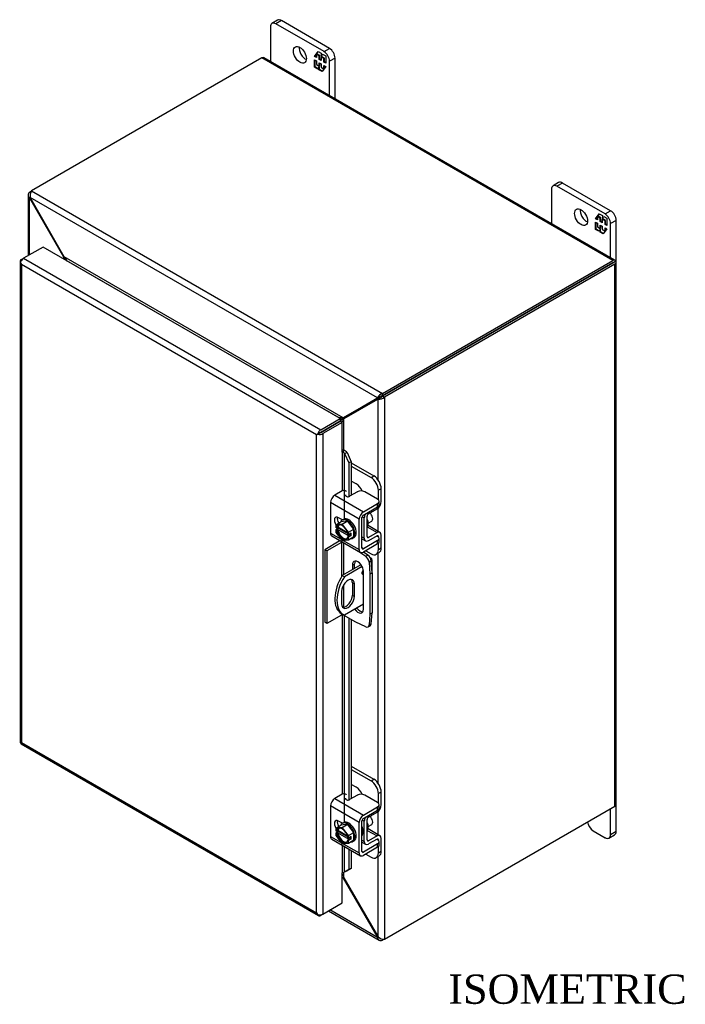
# Model space of a CAD drawing. Header units: inches. Extents: x 5 to 119, y 3 to 79.
# Tile 6 of 7: x 87 to 103, y 55 to 79. Entities that reach past the tile are written whole.
import ezdxf
from ezdxf.enums import TextEntityAlignment as Align

# ---------------------------------------------------------------- set-up
doc = ezdxf.new("R2010")
doc.units = ezdxf.units.IN
doc.header["$MEASUREMENT"] = 0
for name, color, linetype in [('COM40153-1', 7, 'CONTINUOUS'), ('COM40153-2', 7, 'CONTINUOUS'), ('COM42667', 7, 'CONTINUOUS'), ('COM42780', 7, 'CONTINUOUS'), ('COM48435', 7, 'CONTINUOUS'), ('COM71780-2', 7, 'CONTINUOUS'), ('DEFAULT', 7, 'CONTINUOUS'), ('FET07710', 7, 'CONTINUOUS'), ('SCC19011', 7, 'CONTINUOUS'), ('SPR20265', 7, 'CONTINUOUS'), ('WAF25035', 7, 'CONTINUOUS')]:
    doc.layers.add(name, color=color, linetype=linetype)
doc.styles.add('SEACAD_TIMES_NEW_ROMAN', font='times.ttf')

msp = doc.modelspace()

# ---------------------------------------------------------------- linework, layer by layer
at = {"layer": 'COM40153-1', "color": 7}
for p, q in [((95.36, 65.998), (95.376, 65.989)), ((95.407, 65.639), (95.407, 65.945)), ((95.143, 65.825), (94.697, 65.567)), ((95.17, 65.782), (94.748, 65.538)), ((94.697, 65.567), (94.748, 65.538)), ((94.679, 65.187), (94.679, 64.891)), ((94.937, 65.395), (94.988, 65.366)), ((94.937, 65.395), (94.937, 65.099)), ((94.988, 65.069), (94.988, 65.366)), ((94.937, 65.099), (94.988, 65.069)), ((95.203, 64.882), (94.748, 64.619)), ((94.673, 64.661), (94.724, 64.632))]:
    msp.add_line(p, q, dxfattribs=at)
for centre, major_axis, start_param, end_param in [((95.299, 65.945), (-0.108, 0), 2.529725, 3.926991), ((95.209, 65.652), (-0.0313, -0.0541), 4.139289, 6.283185), ((95.158, 65.681), (0.0312, 0.0541), 4.093609, 5.210881), ((95.048, 65.311), (0.375, 0.65), 1.508132, 3.141593), ((95.099, 65.281), (0.375, 0.65), 1.508132, 3.204257), ((94.834, 65.276), (-0.109, -0.189), 2.356194, 5.497787), ((94.783, 65.306), (-0.109, -0.189), 2.356194, 2.906426), ((95.209, 65.652), (-0.0313, -0.0541), 0, 0.63978), ((94.834, 64.98), (0.109, 0.189), 2.356194, 5.497787), ((94.783, 65.009), (0.109, 0.189), 3.37676, 5.497787)]:
    msp.add_ellipse(centre, major_axis=major_axis, ratio=0.57735, start_param=start_param, end_param=end_param, dxfattribs=at)
at = {"layer": 'COM40153-2', "color": 7}
for p, q in [((94.625, 66.385), (94.277, 66.184)), ((94.675, 66.356), (94.328, 66.155)), ((94.675, 66.356), (94.675, 65.532)), ((94.726, 66.351), (94.726, 65.584)), ((94.277, 66.184), (94.277, 64.449)), ((94.328, 66.155), (94.277, 66.184)), ((94.328, 66.155), (94.328, 64.42)), ((95.064, 66.157), (95.256, 66.026)), ((95.307, 66.056), (95.201, 66.127)), ((95.256, 66.026), (95.307, 66.056)), ((95.387, 65.916), (95.336, 65.887)), ((95.336, 65.887), (95.357, 65.602)), ((95.408, 65.632), (95.387, 65.916)), ((94.937, 65.816), (94.988, 65.845)), ((94.937, 65.816), (94.937, 65.706)), ((94.988, 65.736), (94.988, 65.845)), ((95.203, 64.764), (95.203, 65.663)), ((95.357, 65.602), (95.408, 65.632)), ((95.357, 65.602), (95.357, 64.646)), ((95.408, 65.632), (95.408, 64.676)), ((94.726, 65.343), (94.726, 64.811)), ((94.675, 64.621), (94.328, 64.42)), ((94.675, 64.66), (94.675, 64.621)), ((94.726, 64.63), (94.726, 64.621)), ((95.02, 64.451), (94.726, 64.621)), ((95.357, 64.646), (95.336, 64.385)), ((95.357, 64.646), (95.408, 64.676)), ((95.387, 64.415), (95.408, 64.676)), ((94.328, 64.42), (94.277, 64.449)), ((95.256, 64.339), (95.02, 64.451)), ((95.311, 64.337), (95.362, 64.366)), ((95.336, 64.385), (95.387, 64.415))]:
    msp.add_line(p, q, dxfattribs=at)
for centre, major_axis, start_param, end_param in [((94.701, 66.341), (-0.108, 0), 5.211068, 5.497787), ((94.701, 66.341), (-0.036, 0), 4.484793, 5.497787), ((95.07, 65.739), (0.094, -0.162), 0.785398, 3.926991), ((95.121, 65.768), (0.094, -0.162), 3.416574, 3.926991), ((95.248, 65.929), (0.062, -0.108), 0.872665, 2.268928), ((95.299, 65.958), (-0.062, 0.108), 4.014257, 5.410521), ((95.07, 64.841), (-0.094, 0.162), 1.73559, 3.926991), ((95.121, 64.87), (-0.094, 0.162), 1.73559, 2.866611), ((94.701, 64.606), (0.036, 0), 0.785398, 2.356194), ((95.248, 64.445), (-0.063, 0.108), 2.443461, 3.839724), ((95.299, 64.474), (-0.062, 0.108), 3.141593, 3.839724)]:
    msp.add_ellipse(centre, major_axis=major_axis, ratio=0.57735, start_param=start_param, end_param=end_param, dxfattribs=at)
at = {"layer": 'COM42667', "color": 7}
for p, q in [((94.695, 67.588), (94.514, 67.484)), ((95.056, 67.565), (94.872, 67.459)), ((95.541, 67.387), (95.233, 67.565)), ((95.099, 66.913), (94.413, 67.309)), ((94.413, 67.309), (94.413, 66.581)), ((94.514, 67.484), (95.2, 67.088)), ((95.2, 67.088), (95.541, 67.285)), ((95.541, 67.207), (95.541, 67.285)), ((95.578, 67.258), (95.578, 67.336)), ((95.2, 67.01), (95.541, 67.207)), ((94.701, 66.893), (94.607, 66.947)), ((95.099, 66.185), (95.099, 66.913)), ((95.166, 66.224), (95.166, 66.951)), ((94.413, 66.581), (94.668, 66.434)), ((94.443, 66.515), (95.128, 66.119)), ((94.717, 66.405), (95.099, 66.185)), ((95.541, 66.401), (95.2, 66.204)), ((95.525, 66.512), (95.541, 66.503)), ((95.541, 66.323), (95.541, 66.401)), ((95.578, 66.374), (95.578, 66.452)), ((95.2, 66.204), (95.166, 66.224)), ((95.541, 66.323), (95.2, 66.126)), ((94.695, 60.341), (94.514, 60.237)), ((94.514, 60.237), (95.2, 59.841)), ((95.056, 60.318), (94.872, 60.212)), ((95.541, 60.14), (95.233, 60.318)), ((95.099, 59.665), (94.413, 60.061)), ((94.413, 60.061), (94.413, 59.334)), ((95.2, 59.841), (95.541, 60.038)), ((95.541, 59.96), (95.541, 60.038)), ((95.578, 60.011), (95.578, 60.089)), ((95.2, 59.763), (95.541, 59.96)), ((94.701, 59.646), (94.607, 59.7)), ((95.099, 58.938), (95.099, 59.665)), ((95.166, 58.976), (95.166, 59.704)), ((94.413, 59.334), (94.668, 59.186)), ((94.443, 59.268), (95.128, 58.872)), ((94.717, 59.158), (95.099, 58.938)), ((95.541, 59.154), (95.2, 58.957)), ((95.541, 59.076), (95.2, 58.879)), ((95.525, 59.265), (95.541, 59.256)), ((95.541, 59.076), (95.541, 59.154)), ((95.578, 59.127), (95.578, 59.205)), ((95.2, 58.957), (95.166, 58.976))]:
    msp.add_line(p, q, dxfattribs=at)
for centre, major_axis, start_param, end_param in [((94.737, 67.564), (-0.06, 0), 3.141593, 5.497787), ((95.144, 67.514), (0.125, 0), 0.785398, 2.356194), ((94.514, 67.367), (-0.072, -0.124), 3.926991, 5.497787), ((94.83, 67.483), (0.06, 0), 2.929457, 5.497787), ((95.453, 67.336), (-0.125, 0), 2.356194, 3.926991), ((95.2, 66.971), (0.071, 0.124), 0.785398, 2.356194), ((95.453, 67.258), (-0.125, 0), 2.356194, 3.141593), ((94.607, 66.833), (0.07, -0.122), 2.356194, 4.826451), ((94.674, 66.871), (0.07, -0.122), 3.6401, 4.826451), ((95.2, 66.971), (0.024, 0.0416), 0.785398, 2.356194), ((94.514, 66.639), (0.071, 0.124), 2.356194, 3.141593), ((95.453, 66.452), (-0.125, 0), 2.356194, 3.926991), ((95.453, 66.374), (-0.125, 0), 2.356194, 3.141593), ((95.2, 66.243), (0.072, 0.124), 2.356194, 3.926991), ((95.2, 66.243), (0.024, 0.0416), 2.356194, 3.926991), ((94.514, 60.12), (-0.072, -0.124), 3.926991, 5.497787), ((94.737, 60.316), (-0.06, 0), 3.141593, 5.497787), ((94.83, 60.236), (0.06, 0), 2.929457, 5.497787), ((95.144, 60.267), (0.125, 0), 0.785398, 2.356194), ((95.453, 60.089), (-0.125, 0), 2.356194, 3.926991), ((95.453, 60.011), (-0.125, 0), 2.356194, 3.141593), ((95.2, 59.724), (0.072, 0.124), 0.785398, 2.356194), ((95.2, 59.724), (0.024, 0.0416), 0.785398, 2.356194), ((94.607, 59.585), (0.07, -0.122), 2.356194, 4.826451), ((94.674, 59.624), (0.07, -0.122), 3.6401, 4.826451), ((94.514, 59.392), (0.072, 0.124), 2.356194, 3.141593), ((95.453, 59.205), (-0.125, 0), 2.356194, 3.926991), ((95.453, 59.127), (-0.125, 0), 2.356194, 3.141593), ((95.2, 58.996), (0.071, 0.124), 2.356194, 3.926991), ((95.2, 58.996), (0.024, 0.0416), 2.356194, 3.926991)]:
    msp.add_ellipse(centre, major_axis=major_axis, ratio=0.57735, start_param=start_param, end_param=end_param, dxfattribs=at)
at = {"layer": 'COM42780', "color": 7}
for p, q in [((94.91, 68.259), (95.45, 67.947)), ((94.91, 68.181), (95.383, 67.908)), ((95.029, 67.756), (94.91, 67.824)), ((95.383, 67.908), (95.45, 67.947)), ((95.627, 67.641), (95.56, 67.602)), ((95.56, 67.373), (95.56, 67.602)), ((95.627, 67.337), (95.627, 67.641)), ((95.323, 67.041), (95.527, 67.163)), ((95.17, 66.973), (95.222, 66.943)), ((95.222, 66.458), (95.222, 66.943)), ((95.289, 66.497), (95.289, 66.982)), ((95.294, 66.726), (95.527, 66.591)), ((95.597, 66.597), (95.313, 66.761)), ((95.527, 66.591), (95.323, 66.477)), ((95.166, 66.491), (95.222, 66.458)), ((95.166, 66.442), (95.252, 66.393)), ((95.289, 66.496), (95.323, 66.477)), ((95.526, 66.513), (95.322, 66.399)), ((95.526, 66.513), (95.56, 66.493)), ((95.56, 66.49), (95.56, 66.493)), ((95.627, 66.228), (95.627, 66.532)), ((95.257, 66.159), (95.383, 66.087)), ((95.508, 66.075), (95.575, 66.113)), ((95.56, 66.189), (95.56, 66.337)), ((95.56, 66.189), (95.627, 66.228)), ((94.91, 61.012), (95.45, 60.7)), ((94.91, 60.934), (95.383, 60.661)), ((95.383, 60.661), (95.45, 60.7)), ((95.029, 60.508), (94.91, 60.577)), ((95.627, 60.394), (95.56, 60.355)), ((95.56, 60.126), (95.56, 60.355)), ((95.627, 60.09), (95.627, 60.394)), ((95.323, 59.793), (95.527, 59.916)), ((95.17, 59.726), (95.222, 59.696)), ((95.222, 59.211), (95.222, 59.696)), ((95.289, 59.25), (95.289, 59.735)), ((95.294, 59.478), (95.527, 59.344)), ((95.597, 59.35), (95.313, 59.514)), ((95.527, 59.344), (95.323, 59.23)), ((95.627, 58.981), (95.627, 59.285)), ((95.166, 59.244), (95.222, 59.211)), ((95.166, 59.195), (95.252, 59.146)), ((95.289, 59.249), (95.323, 59.23)), ((95.526, 59.266), (95.322, 59.152)), ((95.526, 59.265), (95.56, 59.246)), ((95.56, 59.242), (95.56, 59.246)), ((95.56, 58.942), (95.56, 59.09)), ((95.257, 58.912), (95.383, 58.84)), ((95.508, 58.827), (95.575, 58.866)), ((95.56, 58.942), (95.627, 58.981))]:
    msp.add_line(p, q, dxfattribs=at)
for centre, major_axis, start_param, end_param in [((95.029, 67.551), (0.125, -0.217), 1.392108, 2.356194), ((95.383, 67.704), (0.125, -0.217), 0.785398, 2.356194), ((95.45, 67.743), (-0.125, 0.217), 3.926991, 5.497787), ((95.526, 67.278), (-0.071, -0.124), 0.802851, 2.356194), ((95.323, 67.002), (-0.072, -0.124), 4.744903, 5.497787), ((95.323, 67.002), (-0.024, -0.0416), 3.944444, 5.497787), ((95.18, 66.88), (0.097, -0.169), 0.133398, 1.437398), ((95.526, 66.473), (-0.071, -0.124), 2.356194, 3.909538), ((95.323, 66.517), (0.071, 0.124), 2.356194, 3.909538), ((95.323, 66.517), (0.024, 0.0416), 2.356194, 3.909538), ((95.526, 66.473), (-0.024, -0.0416), 2.356194, 3.909538), ((95.383, 66.291), (-0.125, 0.217), 2.356194, 3.926991), ((95.45, 66.33), (-0.125, 0.217), 3.141593, 3.926991), ((95.45, 60.496), (-0.125, 0.217), 3.926991, 5.497787), ((95.029, 60.304), (0.125, -0.217), 1.392108, 2.356194), ((95.383, 60.457), (0.125, -0.217), 0.785398, 2.356194), ((95.526, 60.031), (-0.072, -0.124), 0.802851, 2.356194), ((95.323, 59.754), (-0.072, -0.124), 4.744903, 5.497787), ((95.323, 59.754), (-0.024, -0.0416), 3.944444, 5.497787), ((95.18, 59.633), (0.097, -0.169), 0.133398, 1.437398), ((95.526, 59.226), (-0.071, -0.124), 2.356194, 3.909538), ((95.323, 59.269), (0.072, 0.124), 2.356194, 3.909538), ((95.323, 59.269), (0.024, 0.0416), 2.356194, 3.909538), ((95.526, 59.226), (-0.024, -0.0416), 2.356194, 3.909538), ((95.383, 59.044), (-0.125, 0.217), 2.356194, 3.926991), ((95.45, 59.083), (-0.125, 0.217), 3.141593, 3.926991)]:
    msp.add_ellipse(centre, major_axis=major_axis, ratio=0.57735, start_param=start_param, end_param=end_param, dxfattribs=at)
at = {"layer": 'COM48435', "color": 7}
for p, q in [((92.775, 77.933), (87.271, 74.755)), ((101.158, 73.093), (92.775, 77.933)), ((101.212, 73.098), (92.829, 77.938)), ((87.188, 74.656), (87.188, 73.209)), ((87.22, 74.726), (87.271, 74.755)), ((87.247, 74.71), (87.22, 74.726)), ((87.238, 74.598), (87.22, 74.587)), ((87.22, 73.228), (87.22, 74.587)), ((87.237, 74.564), (87.22, 74.587)), ((95.534, 69.808), (87.238, 74.598)), ((87.25, 74.571), (87.238, 74.598)), ((87.271, 74.755), (95.654, 69.915)), ((87.237, 74.564), (87.25, 74.571)), ((88.04, 73.174), (87.237, 74.564)), ((88.052, 73.181), (87.25, 74.571)), ((88.04, 73.174), (88.052, 73.181)), ((88.04, 73.129), (88.04, 73.174)), ((94.72, 69.331), (88.052, 73.181)), ((88.1, 73.095), (88.099, 73.094)), ((94.622, 69.33), (88.1, 73.095)), ((95.654, 69.915), (101.158, 73.093)), ((95.654, 69.856), (101.158, 73.034)), ((101.159, 73.034), (95.654, 69.856)), ((101.209, 73.004), (95.705, 69.827)), ((101.23, 73.075), (101.158, 73.034)), ((101.159, 73.034), (101.158, 73.034)), ((101.231, 73.075), (101.159, 73.034)), ((101.159, 73.034), (101.209, 73.063)), ((101.159, 73.034), (101.159, 73.034)), ((101.209, 60.058), (101.209, 73.004)), ((101.241, 60.102), (101.241, 73.048)), ((95.654, 69.856), (95.654, 69.915)), ((95.523, 69.795), (94.72, 69.331)), ((95.535, 69.773), (94.733, 69.309)), ((95.574, 69.824), (94.771, 69.361)), ((95.586, 69.802), (94.784, 69.339)), ((95.523, 69.795), (95.574, 69.824)), ((95.534, 69.808), (95.523, 69.795)), ((95.585, 69.837), (95.534, 69.808)), ((95.535, 69.773), (95.586, 69.802)), ((95.553, 69.776), (95.535, 69.773)), ((95.604, 69.806), (95.553, 69.776)), ((95.553, 67.85), (95.553, 69.776)), ((95.585, 69.837), (95.574, 69.824)), ((95.578, 69.833), (95.592, 69.841)), ((95.604, 69.806), (95.586, 69.802)), ((95.61, 69.81), (95.596, 69.801)), ((95.654, 69.856), (95.705, 69.827)), ((95.705, 69.827), (95.705, 56.88)), ((94.621, 69.329), (94.622, 69.33)), ((94.622, 69.33), (94.622, 69.328)), ((94.638, 69.251), (94.638, 69.251)), ((94.771, 69.361), (94.72, 69.331)), ((94.784, 69.339), (94.733, 69.309)), ((94.733, 68.559), (94.733, 69.309)), ((95.553, 66.623), (95.553, 67.182)), ((95.553, 60.603), (95.553, 66.1)), ((95.705, 56.88), (101.209, 60.058)), ((95.553, 59.376), (95.553, 59.934)), ((95.553, 56.931), (95.553, 58.853)), ((94.72, 58.337), (94.697, 58.35)), ((94.72, 58.337), (94.733, 58.344)), ((94.733, 58.344), (94.733, 58.472)), ((94.733, 58.344), (95.535, 56.954)), ((94.72, 58.337), (95.523, 56.947)), ((94.369, 57.556), (95.579, 56.858)), ((95.534, 56.92), (94.401, 57.575)), ((95.523, 56.947), (95.535, 56.954)), ((95.523, 56.947), (95.534, 56.92)), ((95.553, 56.931), (95.534, 56.92)), ((95.535, 56.954), (95.553, 56.931)), ((95.654, 56.882), (95.654, 56.851)), ((95.705, 56.88), (95.654, 56.851))]:
    msp.add_line(p, q, dxfattribs=at)
for centre, radius, start, end in [((87.281, 74.656), 0.0923, 131.3818, 228.6182), ((87.426, 74.641), 0.192, 143.5515, 192.9586), ((95.711, 69.731), 0.192, 107.0414, 156.4485), ((95.574, 69.967), 0.192, 263.5515, 312.9586), ((95.658, 69.708), 0.148, 91.3268, 119.2753), ((95.531, 69.93), 0.144, 302.9841, 329.1259), ((91.789, 74.142), 5.635, 300.4684, 301.9581), ((97.414, 64.4), 5.595, 118.0355, 119.6541), ((95.684, 57.072), 0.192, 227.0414, 276.4485), ((95.625, 56.938), 0.0923, 191.3818, 288.6182)]:
    msp.add_arc(centre, radius, start, end, dxfattribs=at)
for centre, major_axis, ratio, start_param, end_param in [((92.775, 77.845), (-0.054, -0.0935), 0.57735, 3.141593, 3.926991), ((101.158, 73.005), (-0.054, -0.0935), 0.57735, 2.696031, 3.926991), ((101.133, 73.019), (-0.036, -0.0208), 0.000948, 2.356741, 3.927537), ((101.133, 73.019), (-0.036, -0.0207), 0.000948, 2.355648, 3.926445), ((101.133, 73.019), (0.108, 0.062), 0.000948, -0.784852, -0.445015), ((101.133, 73.019), (0.108, 0.062), 0.000948, 0.445015, 0.784852), ((101.133, 73.048), (-0.108, 0), 0.57735, 2.356194, 3.587154), ((101.133, 60.102), (-0.108, 0), 0.57735, 2.356194, 3.141593)]:
    msp.add_ellipse(centre, major_axis=major_axis, ratio=ratio, start_param=start_param, end_param=end_param, dxfattribs=at)
for points, knots in [([(88.04, 73.174), (88.042, 73.164), (88.044, 73.154), (88.047, 73.137), (88.048, 73.131), (88.049, 73.124)], [0, 0, 0, 0, 0.25, 0.25, 0.4064598, 0.4064598, 0.4064598, 0.4064598]), ([(88.1, 73.095), (88.101, 73.096), (88.102, 73.097), (88.104, 73.099), (88.104, 73.101), (88.104, 73.106), (88.104, 73.109), (88.101, 73.117), (88.1, 73.12), (88.096, 73.128), (88.093, 73.132), (88.085, 73.144), (88.08, 73.152), (88.067, 73.167), (88.06, 73.174), (88.052, 73.181)], [0, 0, 0, 0, 0.0625, 0.0625, 0.125, 0.125, 0.25, 0.25, 0.375, 0.375, 0.5, 0.5, 0.75, 0.75, 1, 1, 1, 1]), ([(94.72, 69.331), (94.713, 69.333), (94.705, 69.334), (94.689, 69.335), (94.681, 69.336), (94.668, 69.336), (94.663, 69.336), (94.655, 69.336), (94.65, 69.336), (94.641, 69.335), (94.637, 69.334), (94.63, 69.333), (94.628, 69.332), (94.625, 69.331), (94.623, 69.33), (94.622, 69.33)], [0, 0, 0, 0, 0.25, 0.25, 0.5, 0.5, 0.625, 0.625, 0.75, 0.75, 0.875, 0.875, 0.9375, 0.9375, 1, 1, 1, 1]), ([(94.691, 69.232), (94.691, 69.232), (94.691, 69.232), (94.694, 69.235), (94.696, 69.239), (94.702, 69.246), (94.704, 69.25), (94.709, 69.258), (94.711, 69.262), (94.717, 69.273), (94.721, 69.28), (94.728, 69.295), (94.731, 69.302), (94.733, 69.309)], [0.1238776, 0.1238776, 0.1238776, 0.1238776, 0.125, 0.125, 0.25, 0.25, 0.375, 0.375, 0.5, 0.5, 0.75, 0.75, 1, 1, 1, 1]), ([(94.733, 58.344), (94.731, 58.354), (94.728, 58.364), (94.721, 58.382), (94.717, 58.391), (94.711, 58.404), (94.709, 58.408), (94.704, 58.415), (94.702, 58.419), (94.698, 58.422), (94.698, 58.423), (94.697, 58.423)], [0, 0, 0, 0, 0.25, 0.25, 0.5, 0.5, 0.625, 0.625, 0.75, 0.75, 0.7782984, 0.7782984, 0.7782984, 0.7782984])]:
    msp.add_open_spline(points, degree=3, knots=knots, dxfattribs=at)
msp.add_open_spline([(94.698, 58.357), (94.706, 58.35), (94.713, 58.343), (94.72, 58.337)], degree=3, dxfattribs=at)
at = {"layer": 'COM71780-2', "color": 7}
for p, q in [((87.544, 73.415), (87.078, 73.146)), ((94.646, 69.314), (87.544, 73.415)), ((86.995, 73.072), (86.995, 61.592)), ((87.006, 73.045), (87.006, 73.045)), ((87.027, 73.116), (87.078, 73.146)), ((94.078, 68.928), (87.027, 72.999)), ((87.027, 72.999), (87.027, 61.577)), ((87.078, 73.146), (94.18, 69.045)), ((94.18, 69.045), (94.646, 69.314)), ((94.18, 68.987), (94.646, 69.256)), ((94.646, 69.255), (94.18, 68.986)), ((94.697, 69.226), (94.231, 68.957)), ((94.646, 69.314), (94.646, 69.256)), ((94.697, 69.226), (94.646, 69.255)), ((94.697, 68.512), (94.697, 69.226)), ((94.129, 68.957), (94.078, 68.928)), ((94.078, 57.506), (94.078, 68.928)), ((94.108, 68.945), (94.18, 68.987)), ((94.108, 68.945), (94.18, 68.986)), ((94.231, 68.957), (94.231, 57.476)), ((94.697, 68.512), (94.697, 67.589)), ((94.726, 68.518), (94.732, 68.559)), ((94.752, 68.48), (94.811, 68.504)), ((94.752, 68.48), (94.851, 68.257)), ((94.752, 66.917), (94.752, 68.48)), ((94.811, 68.504), (94.91, 68.281)), ((94.91, 68.281), (94.851, 68.257)), ((94.851, 68.257), (94.851, 67.451)), ((94.91, 68.281), (94.91, 67.481)), ((94.697, 66.895), (94.697, 66.89)), ((94.697, 64.627), (94.697, 60.342)), ((94.752, 59.67), (94.752, 64.606)), ((94.851, 64.549), (94.851, 60.204)), ((94.91, 64.515), (94.91, 60.233)), ((87.024, 61.542), (94.126, 57.442)), ((87.027, 61.577), (94.078, 57.506)), ((94.697, 59.648), (94.697, 59.643)), ((94.697, 59.121), (94.697, 58.46)), ((94.752, 58.486), (94.752, 59.089)), ((94.851, 59.032), (94.851, 58.545)), ((94.91, 58.998), (94.91, 58.569)), ((94.697, 57.745), (94.697, 58.46)), ((94.851, 58.545), (94.752, 58.486)), ((94.752, 58.486), (94.811, 58.51)), ((94.91, 58.569), (94.811, 58.51)), ((94.91, 58.569), (94.851, 58.545)), ((94.231, 57.476), (94.697, 57.745)), ((94.108, 57.464), (94.108, 57.464)), ((94.231, 57.476), (94.18, 57.447))]:
    msp.add_line(p, q, dxfattribs=at)
for centre, radius, start, end in [((94.647, 68.435), 0.114, 23.2734, 46.5882), ((94.679, 68.399), 0.169, 38.3968, 71.6578), ((94.999, 58.136), 0.429, 125.2045, 129.639), ((94.796, 58.41), 0.088, 117.4412, 127.5015)]:
    msp.add_arc(centre, radius, start, end, dxfattribs=at)
for centre, major_axis, ratio, start_param, end_param in [((87.103, 73.072), (0.108, 0), 0.57735, 2.356194, 3.587154), ((87.078, 73.058), (0.054, 0.0935), 0.57735, 0.785398, 2.016358), ((87.103, 73.043), (-0.076, 0.132), 0.577982, 1.231508, 1.571345), ((87.103, 73.043), (-0.076, 0.132), 0.577982, 1.230411, 1.570248), ((94.155, 68.972), (-0.108, -0.062), 0.000948, -1.124689, -0.784852), ((94.155, 68.972), (-0.108, -0.062), 0.000948, 0.784852, 1.124689), ((94.18, 68.957), (0.054, 0.0935), 0.57735, 0.785398, 2.016358), ((94.155, 69.001), (0.108, 0), 0.57735, 4.266828, 5.497787), ((94.155, 68.972), (0.036, 0.0208), 0.000948, 0.785944, 2.356741), ((94.155, 68.972), (0.036, 0.0207), 0.000948, 3.926445, 5.497241), ((94.722, 68.497), (0.108, 0), 0.57735, 1.48353, 1.808737), ((94.722, 68.497), (0.036, 0), 0.57735, 1.48353, 2.356194), ((87.103, 61.592), (0.108, 0), 0.57735, 3.141593, 3.587154), ((87.103, 61.621), (-0.108, -0.062), 0.000948, 0.445015, 0.784852), ((87.103, 61.621), (-0.108, -0.062), 0.000948, -0.784852, -0.445015), ((87.078, 61.636), (0.054, 0.0935), 0.57735, 2.696031, 3.141593), ((94.722, 58.445), (-0.036, 0), 0.57735, 4.625123, 5.497787), ((94.155, 57.55), (0.076, -0.132), 0.577982, 4.712938, 5.052774), ((94.155, 57.55), (0.076, -0.132), 0.577982, 4.71184, 5.051677), ((94.155, 57.52), (0.108, 0), 0.57735, 4.266828, 5.497787), ((94.18, 57.535), (0.054, 0.0935), 0.57735, 2.696031, 3.926991)]:
    msp.add_ellipse(centre, major_axis=major_axis, ratio=ratio, start_param=start_param, end_param=end_param, dxfattribs=at)
at = {"layer": 'FET07710', "color": 7}
for p, q in [((93.148, 78.832), (93.016, 78.756)), ((93.242, 78.823), (93.11, 78.746)), ((94.391, 78.159), (93.242, 78.823)), ((92.977, 78.67), (92.977, 77.853)), ((94.259, 78.083), (93.11, 78.746)), ((94.259, 78.083), (94.391, 78.159)), ((94.031, 77.965), (94.117, 78.089)), ((94.045, 77.974), (94.031, 77.965)), ((94.076, 77.939), (94.031, 77.965)), ((94.031, 77.713), (94.031, 77.886)), ((94.031, 77.886), (94.076, 77.86)), ((94.045, 77.974), (94.076, 78.018)), ((94.076, 77.955), (94.045, 77.974)), ((94.045, 77.721), (94.045, 77.878)), ((94.09, 78.034), (94.076, 78.026)), ((94.146, 77.985), (94.076, 78.026)), ((94.076, 78.026), (94.076, 77.939)), ((94.085, 78.03), (94.123, 78.085)), ((94.16, 77.994), (94.09, 78.034)), ((94.117, 78.089), (94.194, 78.044)), ((94.16, 77.994), (94.146, 77.985)), ((94.146, 77.899), (94.146, 77.985)), ((94.16, 77.907), (94.146, 77.899)), ((94.188, 77.875), (94.146, 77.899)), ((94.16, 77.907), (94.16, 77.994)), ((94.188, 77.891), (94.16, 77.907)), ((94.202, 77.969), (94.188, 77.961)), ((94.258, 77.921), (94.188, 77.961)), ((94.188, 77.961), (94.188, 77.875)), ((94.194, 78.044), (94.194, 77.981)), ((94.194, 77.981), (94.226, 78.026)), ((94.209, 77.989), (94.194, 77.981)), ((94.272, 77.929), (94.202, 77.969)), ((94.209, 77.989), (94.232, 78.022)), ((94.226, 78.026), (94.303, 77.981)), ((94.272, 77.929), (94.258, 77.921)), ((94.258, 77.834), (94.258, 77.921)), ((94.272, 77.843), (94.272, 77.929)), ((94.303, 77.981), (94.303, 77.808)), ((94.524, 77.93), (94.392, 77.853)), ((94.524, 76.96), (94.524, 77.93)), ((94.045, 77.721), (94.031, 77.713)), ((94.108, 77.668), (94.031, 77.713)), ((94.116, 77.68), (94.045, 77.721)), ((94.076, 77.86), (94.076, 77.773)), ((94.076, 77.773), (94.146, 77.733)), ((94.139, 77.713), (94.108, 77.668)), ((94.154, 77.721), (94.139, 77.713)), ((94.139, 77.65), (94.139, 77.713)), ((94.154, 77.658), (94.139, 77.65)), ((94.217, 77.605), (94.139, 77.65)), ((94.146, 77.733), (94.146, 77.819)), ((94.146, 77.819), (94.188, 77.795)), ((94.16, 77.741), (94.146, 77.733)), ((94.154, 77.658), (94.154, 77.721)), ((94.225, 77.617), (94.154, 77.658)), ((94.16, 77.741), (94.16, 77.811)), ((94.188, 77.795), (94.188, 77.709)), ((94.188, 77.709), (94.258, 77.668)), ((94.303, 77.729), (94.217, 77.605)), ((94.272, 77.843), (94.258, 77.834)), ((94.303, 77.808), (94.258, 77.834)), ((94.258, 77.668), (94.258, 77.755)), ((94.258, 77.755), (94.303, 77.729)), ((94.263, 77.672), (94.258, 77.668)), ((94.303, 77.824), (94.272, 77.843)), ((94.272, 77.684), (94.272, 77.747)), ((94.392, 77.036), (94.392, 77.853)), ((99.866, 74.954), (99.734, 74.877)), ((99.96, 74.944), (99.827, 74.868)), ((100.976, 74.205), (99.827, 74.868)), ((101.109, 74.281), (99.96, 74.944)), ((99.695, 74.791), (99.695, 73.974)), ((100.748, 74.087), (100.835, 74.21)), ((100.762, 74.095), (100.794, 74.14)), ((100.808, 74.155), (100.794, 74.147)), ((100.863, 74.107), (100.794, 74.147)), ((100.794, 74.147), (100.794, 74.061)), ((100.802, 74.152), (100.841, 74.207)), ((100.877, 74.115), (100.808, 74.155)), ((100.835, 74.21), (100.912, 74.166)), ((100.877, 74.115), (100.863, 74.107)), ((100.863, 74.021), (100.863, 74.107)), ((100.877, 74.029), (100.877, 74.115)), ((100.912, 74.166), (100.912, 74.102)), ((100.912, 74.102), (100.944, 74.148)), ((100.926, 74.111), (100.912, 74.102)), ((100.926, 74.111), (100.95, 74.144)), ((100.944, 74.148), (101.021, 74.103)), ((100.976, 74.205), (101.109, 74.281)), ((101.021, 74.103), (101.021, 73.93)), ((100.762, 74.095), (100.748, 74.087)), ((100.794, 74.061), (100.748, 74.087)), ((100.748, 73.834), (100.748, 74.008)), ((100.748, 74.008), (100.794, 73.981)), ((100.794, 74.077), (100.762, 74.095)), ((100.762, 73.842), (100.762, 73.999)), ((100.794, 73.981), (100.794, 73.895)), ((100.794, 73.895), (100.863, 73.855)), ((100.877, 74.029), (100.863, 74.021)), ((100.906, 73.996), (100.863, 74.021)), ((100.863, 73.855), (100.863, 73.941)), ((100.863, 73.941), (100.906, 73.917)), ((100.906, 74.013), (100.877, 74.029)), ((100.877, 73.863), (100.877, 73.933)), ((100.92, 74.091), (100.906, 74.083)), ((100.975, 74.043), (100.906, 74.083)), ((100.906, 74.083), (100.906, 73.996)), ((100.906, 73.917), (100.906, 73.83)), ((100.989, 74.051), (100.92, 74.091)), ((100.989, 74.051), (100.975, 74.043)), ((100.975, 73.956), (100.975, 74.043)), ((100.989, 73.964), (100.975, 73.956)), ((101.021, 73.93), (100.975, 73.956)), ((100.975, 73.79), (100.975, 73.877)), ((100.975, 73.877), (101.021, 73.85)), ((100.989, 73.964), (100.989, 74.051)), ((101.021, 73.946), (100.989, 73.964)), ((100.989, 73.805), (100.989, 73.868)), ((101.241, 74.051), (101.109, 73.975)), ((101.109, 73.158), (101.109, 73.975)), ((101.241, 72.316), (101.241, 74.051)), ((100.762, 73.842), (100.748, 73.834)), ((100.825, 73.79), (100.748, 73.834)), ((100.833, 73.801), (100.762, 73.842)), ((100.857, 73.835), (100.825, 73.79)), ((100.871, 73.843), (100.857, 73.835)), ((100.857, 73.772), (100.857, 73.835)), ((100.871, 73.78), (100.857, 73.772)), ((100.934, 73.727), (100.857, 73.772)), ((100.877, 73.863), (100.863, 73.855)), ((100.871, 73.78), (100.871, 73.843)), ((100.942, 73.739), (100.871, 73.78)), ((100.906, 73.83), (100.975, 73.79)), ((101.021, 73.85), (100.934, 73.727)), ((100.981, 73.793), (100.975, 73.79)), ((101.241, 72.316), (101.241, 72.316)), ((101.241, 59.456), (101.241, 61.191)), ((101.241, 61.191), (101.241, 61.191)), ((101.109, 59.38), (101.109, 60)), ((100.689, 59.47), (100.976, 59.303)), ((101.07, 59.294), (101.202, 59.371)), ((101.109, 59.38), (101.241, 59.456))]:
    msp.add_line(p, q, dxfattribs=at)
for centre, major_axis, start_param, end_param in [((93.242, 78.67), (0.094, -0.162), 2.356194, 3.141593), ((93.11, 78.593), (0.094, -0.162), 2.356194, 3.926991), ((93.817, 78.083), (-0.109, 0.189), 0.649107, 2.492486), ((94.391, 78.006), (-0.094, 0.162), 3.926991, 5.497787), ((94.259, 77.93), (0.094, -0.162), 0.785398, 2.356194), ((99.827, 74.715), (0.094, -0.162), 2.356194, 3.926991), ((99.96, 74.791), (0.094, -0.162), 2.356194, 3.141593), ((100.534, 74.204), (-0.109, 0.189), 0.649107, 2.492486), ((100.976, 74.051), (0.094, -0.162), 0.785398, 2.356194), ((101.109, 74.128), (-0.094, 0.162), 3.926991, 5.497787), ((101.109, 72.393), (-0.094, 0.162), 3.873825, 3.926991), ((101.109, 61.268), (-0.094, 0.162), 3.926991, 3.980157), ((100.689, 59.623), (-0.094, 0.162), 0.898798, 2.356194), ((100.976, 59.457), (-0.094, 0.162), 2.356194, 3.926991), ((101.109, 59.533), (-0.094, 0.162), 3.141593, 3.926991)]:
    msp.add_ellipse(centre, major_axis=major_axis, ratio=0.57735, start_param=start_param, end_param=end_param, dxfattribs=at)
for centre in [(93.684, 78.006), (100.402, 74.128)]:
    msp.add_ellipse(centre, major_axis=(-0.109, 0.189), ratio=0.57735, dxfattribs=at)
at = {"layer": 'SCC19011', "color": 7}
for p, q in [((94.54, 66.776), (94.668, 66.85)), ((94.82, 66.87), (94.668, 66.85)), ((94.692, 66.796), (94.82, 66.87)), ((94.972, 66.674), (94.82, 66.87)), ((95.317, 66.819), (95.399, 66.866)), ((94.692, 66.796), (94.54, 66.776)), ((94.54, 66.776), (94.54, 66.714)), ((94.555, 66.706), (94.54, 66.714)), ((94.607, 66.698), (94.54, 66.659)), ((94.54, 66.659), (94.54, 66.598)), ((94.54, 66.659), (94.555, 66.651)), ((94.54, 66.598), (94.692, 66.402)), ((94.59, 66.718), (94.569, 66.706)), ((94.569, 66.651), (94.59, 66.663)), ((94.824, 66.583), (94.59, 66.718)), ((94.59, 66.663), (94.851, 66.512)), ((94.607, 66.708), (94.607, 66.698)), ((94.607, 66.698), (94.827, 66.571)), ((94.844, 66.6), (94.692, 66.796)), ((94.844, 66.6), (94.972, 66.674)), ((94.844, 66.539), (94.844, 66.6)), ((94.911, 66.578), (94.844, 66.539)), ((94.911, 66.522), (94.911, 66.578)), ((94.972, 66.496), (94.972, 66.674)), ((94.692, 66.402), (94.844, 66.422)), ((94.844, 66.539), (94.83, 66.547)), ((94.851, 66.512), (94.83, 66.5)), ((94.83, 66.492), (94.844, 66.483)), ((94.911, 66.522), (94.844, 66.483)), ((94.844, 66.422), (94.972, 66.496)), ((94.844, 66.422), (94.844, 66.483)), ((94.863, 66.55), (94.911, 66.522)), ((94.54, 59.528), (94.668, 59.602)), ((94.692, 59.548), (94.54, 59.528)), ((94.54, 59.528), (94.54, 59.467)), ((94.82, 59.622), (94.668, 59.602)), ((94.692, 59.548), (94.82, 59.622)), ((94.844, 59.353), (94.692, 59.548)), ((94.972, 59.427), (94.82, 59.622)), ((95.317, 59.571), (95.399, 59.619)), ((94.555, 59.459), (94.54, 59.467)), ((94.607, 59.451), (94.54, 59.412)), ((94.54, 59.412), (94.54, 59.351)), ((94.54, 59.412), (94.555, 59.403)), ((94.54, 59.351), (94.692, 59.155)), ((94.59, 59.471), (94.569, 59.459)), ((94.569, 59.403), (94.59, 59.416)), ((94.824, 59.336), (94.59, 59.471)), ((94.59, 59.416), (94.851, 59.265)), ((94.607, 59.461), (94.607, 59.451)), ((94.607, 59.451), (94.827, 59.324)), ((94.844, 59.292), (94.83, 59.3)), ((94.844, 59.353), (94.972, 59.427)), ((94.844, 59.292), (94.844, 59.353)), ((94.911, 59.33), (94.844, 59.292)), ((94.863, 59.303), (94.911, 59.275)), ((94.911, 59.275), (94.911, 59.33)), ((94.972, 59.249), (94.972, 59.427)), ((94.692, 59.155), (94.844, 59.175)), ((94.851, 59.265), (94.83, 59.253)), ((94.83, 59.245), (94.844, 59.236)), ((94.911, 59.275), (94.844, 59.236)), ((94.844, 59.175), (94.972, 59.249)), ((94.844, 59.175), (94.844, 59.236))]:
    msp.add_line(p, q, dxfattribs=at)
for centre, start, end in [((94.562, 66.72), 242.8525, 296.623), ((94.562, 66.665), 242.8527, 296.6228), ((94.562, 59.473), 242.8525, 296.623), ((94.562, 59.417), 242.8527, 296.6228)]:
    msp.add_arc(centre, 0.0158, start, end, dxfattribs=at)
for centre, major_axis, start_param, end_param in [((95.338, 66.972), (0.061, -0.106), 0, 2.159159), ((94.692, 66.599), (0.099, -0.171), 0.958412, 3.753977), ((94.692, 66.599), (-0.099, 0.171), 0.958412, 3.753977), ((94.699, 66.603), (0.094, -0.162), 3.141593, 3.744649), ((94.699, 66.603), (-0.094, 0.162), 0.96774, 3.694684), ((94.721, 66.615), (0.094, -0.162), 3.254972, 3.744649), ((94.721, 66.615), (-0.094, 0.162), 0.96774, 3.028213), ((95.338, 59.724), (0.061, -0.106), 0, 2.159159), ((94.692, 59.352), (0.099, -0.171), 0.958412, 3.753977), ((94.699, 59.356), (0.094, -0.162), 3.141593, 3.744649), ((94.721, 59.368), (0.094, -0.162), 3.254972, 3.744649), ((94.692, 59.352), (-0.099, 0.171), 0.958412, 3.753977), ((94.699, 59.356), (-0.094, 0.162), 0.96774, 3.694684), ((94.721, 59.368), (-0.094, 0.162), 0.96774, 3.028213)]:
    msp.add_ellipse(centre, major_axis=major_axis, ratio=0.57735, start_param=start_param, end_param=end_param, dxfattribs=at)
for points, knots in [([(94.83, 66.547), (94.828, 66.548), (94.827, 66.55), (94.827, 66.552), (94.827, 66.553), (94.828, 66.554)], [0, 0, 0, 0, 0.5, 0.5, 0.7956866, 0.7956866, 0.7956866, 0.7956866]), ([(94.83, 66.5), (94.828, 66.499), (94.827, 66.497), (94.827, 66.494), (94.828, 66.493), (94.83, 66.492)], [0, 0, 0, 0, 0.5, 0.5, 1, 1, 1, 1]), ([(94.83, 59.3), (94.828, 59.301), (94.827, 59.303), (94.827, 59.305), (94.827, 59.306), (94.828, 59.307)], [0, 0, 0, 0, 0.5, 0.5, 0.7956866, 0.7956866, 0.7956866, 0.7956866]), ([(94.83, 59.253), (94.828, 59.252), (94.827, 59.25), (94.827, 59.247), (94.828, 59.246), (94.83, 59.245)], [0, 0, 0, 0, 0.5, 0.5, 1, 1, 1, 1])]:
    msp.add_open_spline(points, degree=3, knots=knots, dxfattribs=at)
at = {"layer": 'SPR20265', "color": 7}
msp.add_open_spline([(95.167, 59.353), (95.17, 59.357), (95.186, 59.377), (95.202, 59.427), (95.193, 59.503), (95.175, 59.553), (95.166, 59.573)], degree=3, knots=[0.492661, 0.492661, 0.492661, 0.492661, 0.49540495, 0.50699867, 0.51872295, 0.52667302, 0.52667302, 0.52667302, 0.52667302], dxfattribs=at)
at = {"layer": 'WAF25035', "color": 7}
for p, q in [((94.727, 66.908), (94.695, 66.889)), ((94.945, 66.456), (94.977, 66.475)), ((94.727, 59.66), (94.695, 59.642)), ((94.945, 59.209), (94.977, 59.227))]:
    msp.add_line(p, q, dxfattribs=at)
for centre, start_param, end_param in [((94.82, 66.673), 0, 0.412589), ((94.82, 66.673), 2.729004, 6.283185), ((94.852, 66.691), 3.141593, 6.283185), ((94.82, 59.426), 0, 0.412589), ((94.82, 59.426), 2.729004, 6.283185), ((94.852, 59.444), 3.141593, 6.283185)]:
    msp.add_ellipse(centre, major_axis=(-0.125, 0.217), ratio=0.57735, start_param=start_param, end_param=end_param, dxfattribs=at)

# ---------------------------------------------------------------- texts
at = {"layer": 'DEFAULT', "color": 7, "style": 'SEACAD_TIMES_NEW_ROMAN'}
msp.add_text('ISOMETRIC VIEWS', height=0.7, dxfattribs=at).set_placement((97.229, 56.034), align=Align.TOP_LEFT)

doc.saveas('drawing.dxf')
